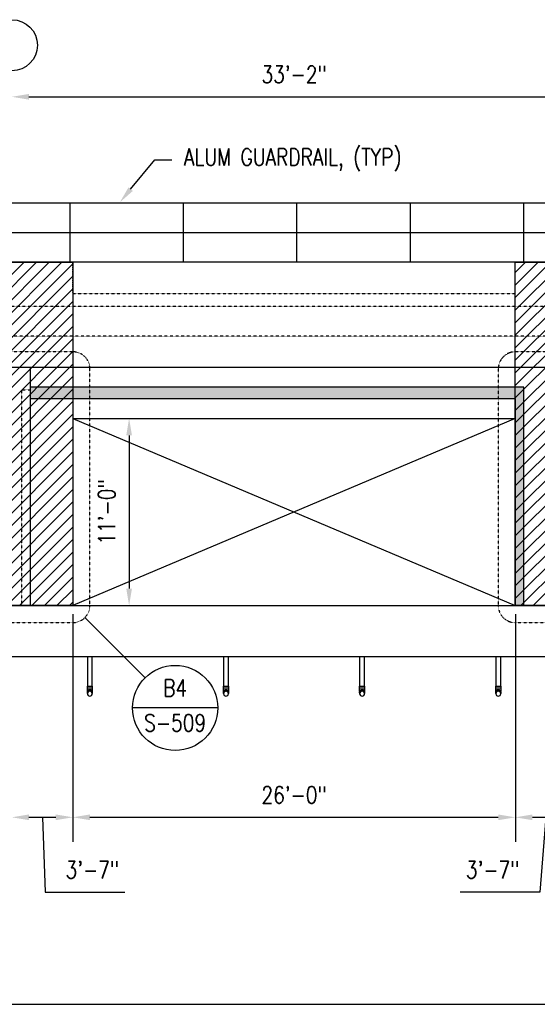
# Model space of a CAD drawing. Header units: inches. Extents: x -304 to 21107, y -311 to 413.
# Tile 50 of 62: x 1406 to 1771, y -281 to 413. Entities that reach past the tile are written whole.
import ezdxf
from ezdxf import colors
from ezdxf.entities.mleader import LeaderData, LeaderLine
from ezdxf.enums import TextEntityAlignment as Align
from ezdxf.math import Vec2, Vec3

# ---------------------------------------------------------------- set-up
doc = ezdxf.new("R2010")
doc.units = ezdxf.units.IN
doc.header["$MEASUREMENT"] = 0
doc.header["$PDMODE"] = 2
doc.header["$PDSIZE"] = -10
doc.linetypes.add('Dash', pattern=[0.25, 0.125, -0.125])
for name, color, linetype in [('A-DETL', 3, 'Continuous'), ('A-DETL-THIN', 1, 'Continuous'), ('A-FLOR', 173, 'Continuous'), ('A-FLOR-HDLN', 10, 'Dash'), ('A-WALL', 4, 'Continuous'), ('G-ANNO-REFR', 2, 'Continuous'), ('P-PIPE', 3, 'Continuous'), ('S-ANNO-DIMS-C1', 1, 'Continuous'), ('S-ANNO-NOTE-C1', 2, 'Continuous'), ('S-ANNO-SYMB', 2, 'Continuous'), ('S-ANNO-TEXT', 2, 'Continuous'), ('S-BEAM', 13, 'Continuous'), ('S-BEAM-HDLN', 1, 'Dash'), ('S-COLS', 53, 'Continuous'), ('S-COLS-HDLN', 53, 'Dash'), ('S-DETL-LW18-040%', 197, 'Continuous'), ('S-DETL-MEDM', 3, 'Continuous'), ('S-GRID-IDEN', 1, 'Continuous')]:
    doc.layers.add(name, color=color, linetype=linetype)
doc.layers.add('S-DOOR-HTCH', color=253, linetype='Continuous', transparency=0.5)
doc.styles.add('AEC_COMN_TITLE', font='romans.shx', dxfattribs={"width": 0.8, "height": 0.1875})
doc.styles.add('Annotative', font='romans.shx', dxfattribs={"width": 0.8, "height": 0.125})
doc.styles.add('Arial', font='romans.shx', dxfattribs={"width": 0.8})
doc.styles.add('ROMANS', font='romans.shx', dxfattribs={"width": 0.8})
doc.dimstyles.new('Annotative', dxfattribs={"dimscale": 0, "dimtxt": 0.125, "dimasz": 0.125, "dimexe": 0.18, "dimexo": 0.0625, "dimgap": 0.09, "dimtad": 1, "dimdec": 3, "dimzin": 3, "dimdsep": 46, "dimlunit": 4, "dimtxsty": 'Annotative', "dimcen": 0.09, "dimclrt": 2, "dimazin": 2, "dimtfac": 1, "dimtdec": 3, "dimtmove": 0, "dimatfit": 0, "dimfxl": 1, "dimtfill": 1, "dimfrac": 2, "dimtolj": 1, "dimtzin": 0, "dimarcsym": 0})

# ---------------------------------------------------------------- blocks, each defined once
blk = doc.blocks.new('Bend - PVC - Sch 40 - DWV_USACE - Standard-V5-ELEVATION _DOOR SIDE_')
at = {"layer": 'P-PIPE'}
for p, q in [((1453.08, -56.69), (1453.08, -58.19)), ((1453.08, -56.69), (1455.06, -56.69)), ((1455.06, -58.19), (1453.08, -58.19)), ((1453.08, -61.28), (1453.08, -61.3)), ((1453.31, -60.39), (1453.31, -60.38)), ((1455.06, -56.69), (1457.04, -56.69)), ((1457.04, -58.19), (1455.06, -58.19)), ((1456.81, -60.38), (1456.81, -60.39)), ((1457.04, -58.19), (1457.04, -56.69)), ((1457.04, -61.3), (1457.04, -61.28))]:
    blk.add_line(p, q, dxfattribs=at)
at = {"layer": 'P-PIPE', "flags": 128}
for points in [[(1453.31, -60.37), (1453.31, -60.32), (1453.31, -60.23), (1453.31, -60.13), (1453.31, -60.04), (1453.31, -59.93), (1453.31, -59.83), (1453.31, -59.73), (1453.31, -59.62), (1453.31, -59.51), (1453.31, -59.39), (1453.31, -59.28), (1453.31, -59.16), (1453.31, -59.04), (1453.31, -58.92), (1453.31, -58.8), (1453.31, -58.68), (1453.31, -58.56), (1453.31, -58.43), (1453.31, -58.31), (1453.31, -58.19), (1453.31, -58.19)], [(1453.31, -61.28), (1453.31, -61.28), (1453.31, -61.27), (1453.31, -61.26), (1453.31, -61.24), (1453.31, -61.21), (1453.31, -61.18), (1453.31, -61.15), (1453.31, -61.11), (1453.31, -61.07), (1453.31, -61.02), (1453.31, -60.97)], [(1456.81, -58.19), (1456.81, -58.31), (1456.81, -58.43), (1456.81, -58.56), (1456.81, -58.68), (1456.81, -58.8), (1456.81, -58.92), (1456.81, -59.04), (1456.81, -59.16), (1456.81, -59.28), (1456.81, -59.39), (1456.81, -59.5), (1456.81, -59.62), (1456.81, -59.72), (1456.81, -59.83), (1456.81, -59.93), (1456.81, -60.03), (1456.81, -60.13), (1456.81, -60.23), (1456.81, -60.32), (1456.81, -60.37)], [(1456.81, -60.97), (1456.81, -61.02), (1456.81, -61.07), (1456.81, -61.11), (1456.81, -61.15), (1456.81, -61.18), (1456.81, -61.21), (1456.81, -61.24), (1456.81, -61.25), (1456.81, -61.27), (1456.81, -61.28), (1456.81, -61.28)]]:
    blk.add_lwpolyline(points, dxfattribs=at)
at = {"layer": 'P-PIPE'}
for centre, major_axis, start_param, end_param in [((1455.06, -61.3), (1.98, 0), 1.570796, 3.641599), ((1455.06, -61.28), (-1.98, 0), 4.712389, 6.283185), ((1455.06, -61.28), (-1.98, 0), 3.141593, 4.712389), ((1455.06, -61.3), (1.98, 0), 5.783179, 7.853982)]:
    blk.add_ellipse(centre, major_axis=major_axis, ratio=0.999946, start_param=start_param, end_param=end_param, dxfattribs=at)
blk = doc.blocks.new('Mechanical_Box_H_rvt-1-ELEVATION _DOOR SIDE_')
at = {"layer": 'P-PIPE', "lineweight": -3}
for p, q in [((1453.31, -36), (1453.31, -56.69)), ((1456.81, -56.69), (1456.81, -36)), ((1549.31, -36), (1549.31, -56.69)), ((1552.81, -56.69), (1552.81, -36)), ((1645.31, -36), (1645.31, -56.69)), ((1648.81, -56.69), (1648.81, -36)), ((1741.31, -36), (1741.31, -56.69)), ((1744.81, -56.69), (1744.81, -36)), ((1453.31, -61.3), (1453.31, -62.09)), ((1456.81, -62.09), (1456.81, -61.3)), ((1549.31, -61.3), (1549.31, -62.09)), ((1552.81, -62.09), (1552.81, -61.3)), ((1645.31, -61.3), (1645.31, -62.09)), ((1648.81, -62.09), (1648.81, -61.3)), ((1741.31, -61.3), (1741.31, -62.09)), ((1744.81, -62.09), (1744.81, -61.3))]:
    blk.add_line(p, q, dxfattribs=at)
for centre, major_axis, start_param, end_param in [((1455.06, -61.3), (1.75, 0), 1.570796, 3.141593), ((1455.06, -62.09), (-1.75, 0), 4.712389, 6.283185), ((1455.06, -62.09), (1.75, 0), 3.141593, 4.712389), ((1455.06, -61.3), (1.75, 0), 0, 1.570796), ((1455.06, -62.09), (-1.75, 0), 3.141593, 4.712389), ((1455.06, -62.09), (1.75, 0), 4.712389, 6.283185), ((1551.06, -61.3), (1.75, 0), 1.570796, 3.141593), ((1551.06, -62.09), (-1.75, 0), 4.712389, 6.283185), ((1551.06, -62.09), (1.75, 0), 3.141593, 4.712389), ((1551.06, -61.3), (1.75, 0), 0, 1.570796), ((1551.06, -62.09), (-1.75, 0), 3.141593, 4.712389), ((1551.06, -62.09), (1.75, 0), 4.712389, 6.283185), ((1647.06, -61.3), (1.75, 0), 1.570796, 3.141593), ((1647.06, -62.09), (-1.75, 0), 4.712389, 6.283185), ((1647.06, -62.09), (1.75, 0), 3.141593, 4.712389), ((1647.06, -61.3), (1.75, 0), 0, 1.570796), ((1647.06, -62.09), (-1.75, 0), 3.141593, 4.712389), ((1647.06, -62.09), (1.75, 0), 4.712389, 6.283185), ((1743.06, -61.3), (1.75, 0), 1.570796, 3.141593), ((1743.06, -62.09), (-1.75, 0), 4.712389, 6.283185), ((1743.06, -62.09), (1.75, 0), 3.141593, 4.712389), ((1743.06, -61.3), (1.75, 0), 0, 1.570796), ((1743.06, -62.09), (-1.75, 0), 3.141593, 4.712389), ((1743.06, -62.09), (1.75, 0), 4.712389, 6.283185)]:
    blk.add_ellipse(centre, major_axis=major_axis, ratio=0.999946, start_param=start_param, end_param=end_param, dxfattribs=at)
for p in [(0, 0), (96, 0), (192, 0), (288, 0)]:
    blk.add_blockref('Bend - PVC - Sch 40 - DWV_USACE - Standard-V5-ELEVATION _DOOR SIDE_', p, dxfattribs=at)
blk = doc.blocks.new('Grid - Circle 3_8_-570341-ELEVATION _DOOR SIDE_')
at = {"layer": 'S-GRID-IDEN'}
blk.add_circle((604.08, 395.02), 18, dxfattribs=at)
blk = doc.blocks.new('*D29')
at = {"layer": 'Defpoints', "color": 0, "transparency": 16777216}
for p in [(1798.08, 358.66), (1400.08, 242), (1798.08, 242)]:
    blk.add_point(p, dxfattribs=at)
at = {"layer": 'S-ANNO-DIMS-C1', "color": 0, "lineweight": -2, "transparency": 16777216}
blk.add_line((1412.08, 358.66), (1786.08, 358.66), dxfattribs=at)
at = {"layer": 'S-ANNO-DIMS-C1', "color": 0, "transparency": 16777216}
for points in [[(1412.08, 360.66), (1412.08, 356.66), (1400.08, 358.66)], [(1786.08, 360.66), (1786.08, 356.66), (1798.08, 358.66)]]:
    blk.add_solid(points, dxfattribs=at)
at = {"layer": 'S-ANNO-DIMS-C1', "color": 2, "lineweight": -3, "transparency": 16777216, "insert": (1599.08, 374.44), "char_height": 12, "width": 60.1647, "attachment_point": 5, "style": 'Annotative', "bg_fill": 3, "box_fill_scale": 1.25, "bg_fill_color": 256, "bg_fill_true_color": 13158600, "bg_fill_transparency": 0}
blk.add_mtext('\\A1;33\'-2"', dxfattribs=at)
blk = doc.blocks.new('*D34')
at = {"layer": 'Defpoints', "color": 0, "transparency": 16777216}
for p in [(1400.08, 0), (1443.08, 0), (1443.08, -149.24)]:
    blk.add_point(p, dxfattribs=at)
at = {"layer": 'S-ANNO-DIMS-C1', "color": 0, "lineweight": -2, "transparency": 16777216}
for p, q in [((1443.08, -6), (1443.08, -166.52)), ((1412.08, -149.24), (1431.08, -149.24)), ((1421.58, -149.24), (1423.55, -202.03)), ((1423.55, -202.03), (1479.69, -202.03))]:
    blk.add_line(p, q, dxfattribs=at)
at = {"layer": 'S-ANNO-DIMS-C1', "color": 0, "transparency": 16777216}
for points in [[(1412.08, -147.24), (1412.08, -151.24), (1400.08, -149.24)], [(1431.08, -147.24), (1431.08, -151.24), (1443.08, -149.24)]]:
    blk.add_solid(points, dxfattribs=at)
at = {"layer": 'S-ANNO-DIMS-C1', "color": 2, "lineweight": -3, "transparency": 16777216, "insert": (1456.85, -186.25), "char_height": 12, "width": 49.3115, "attachment_point": 5, "style": 'Annotative'}
blk.add_mtext('\\A1;3\'-7"', dxfattribs=at)
blk = doc.blocks.new('*D35')
at = {"layer": 'Defpoints', "color": 0, "transparency": 16777216}
for p in [(1443.08, 0), (1755.08, 0), (1755.08, -149.24)]:
    blk.add_point(p, dxfattribs=at)
at = {"layer": 'S-ANNO-DIMS-C1', "color": 0, "lineweight": -2, "transparency": 16777216}
blk.add_line((1455.08, -149.24), (1743.08, -149.24), dxfattribs=at)
at = {"layer": 'S-ANNO-DIMS-C1', "color": 0, "transparency": 16777216}
for points in [[(1455.08, -147.24), (1455.08, -151.24), (1443.08, -149.24)], [(1743.08, -147.24), (1743.08, -151.24), (1755.08, -149.24)]]:
    blk.add_solid(points, dxfattribs=at)
at = {"layer": 'S-ANNO-DIMS-C1', "color": 2, "lineweight": -3, "transparency": 16777216, "insert": (1599.08, -133.46), "char_height": 12, "width": 60.1647, "attachment_point": 5, "style": 'Annotative', "bg_fill": 3, "box_fill_scale": 1.25, "bg_fill_color": 256, "bg_fill_true_color": 13158600, "bg_fill_transparency": 0}
blk.add_mtext('\\A1;26\'-0"', dxfattribs=at)
blk = doc.blocks.new('*D36')
at = {"layer": 'Defpoints', "color": 0, "transparency": 16777216}
for p in [(1755.08, 0), (1798.08, 0), (1798.08, -149.24)]:
    blk.add_point(p, dxfattribs=at)
at = {"layer": 'S-ANNO-DIMS-C1', "color": 0, "lineweight": -2, "transparency": 16777216}
for p, q in [((1755.08, -6), (1755.08, -166.52)), ((1767.08, -149.24), (1786.08, -149.24)), ((1776.58, -149.24), (1772.4, -202.03)), ((1772.4, -202.03), (1716.26, -202.03))]:
    blk.add_line(p, q, dxfattribs=at)
at = {"layer": 'S-ANNO-DIMS-C1', "color": 0, "transparency": 16777216}
for points in [[(1767.08, -147.24), (1767.08, -151.24), (1755.08, -149.24)], [(1786.08, -147.24), (1786.08, -151.24), (1798.08, -149.24)]]:
    blk.add_solid(points, dxfattribs=at)
at = {"layer": 'S-ANNO-DIMS-C1', "color": 2, "lineweight": -3, "transparency": 16777216, "insert": (1739.1, -186.25), "char_height": 12, "width": 49.3115, "attachment_point": 5, "style": 'Annotative'}
blk.add_mtext('\\A1;3\'-7"', dxfattribs=at)
blk = doc.blocks.new('*D50')
at = {"layer": 'Defpoints', "color": 0, "transparency": 16777216}
for p in [(1443.58, 132), (1443.08, 0), (1482.74, 0)]:
    blk.add_point(p, dxfattribs=at)
at = {"layer": 'S-ANNO-DIMS-C1', "color": 0, "lineweight": -2, "transparency": 16777216}
blk.add_line((1482.74, 120), (1482.74, 12), dxfattribs=at)
at = {"layer": 'S-ANNO-DIMS-C1', "color": 0, "transparency": 16777216}
for points in [[(1480.74, 120), (1484.74, 120), (1482.74, 132)], [(1480.74, 12), (1484.74, 12), (1482.74, 0)]]:
    blk.add_solid(points, dxfattribs=at)
at = {"layer": 'S-ANNO-DIMS-C1', "color": 2, "lineweight": -3, "transparency": 16777216, "insert": (1466.96, 66), "char_height": 12, "width": 60.1647, "attachment_point": 5, "rotation": 90, "style": 'Annotative'}
blk.add_mtext('\\A1;11\'-0"', dxfattribs=at)
blk = doc.blocks.new('*U21')
at = {"linetype": 'Continuous', "lineweight": -3}
blk.add_line((1.125, 0.625), (29.5, 0.625), dxfattribs=at)
at = {"lineweight": -3, "style": 'Arial'}
blk.add_attdef('DRAWING_AREA_TITLE', text='', height=0.1875, dxfattribs=at).set_placement((1.3743, 0.6339), align=Align.BOTTOM_LEFT)
blk.add_attdef('X#', text='', height=0.1875, dxfattribs=at).set_placement((0.8125, 0.625), align=Align.MIDDLE_CENTER)
blk.add_attdef('SCALE:', text='', height=0.0938, dxfattribs=at).set_placement((1.3743, 0.5606), align=Align.TOP_LEFT)
blk = doc.blocks.new('Detail Callout AEC')
at = {"color": 0, "linetype": 'ByBlock', "lineweight": -3, "transparency": 16777216}
blk.add_line((0.25, 0), (-0.25, 0), dxfattribs=at)
blk.add_line((0.25, 0), (-0.25, 0), dxfattribs=at)
blk.add_circle((0, 0), 0.25, dxfattribs=at)
blk.add_circle((0, 0), 0.25, dxfattribs=at)
at = {"color": 0, "linetype": 'ByBlock', "lineweight": -3, "transparency": 16777216, "style": 'AEC_COMN_TITLE'}
for tag, p in [('VIEWNUMBER', (0, 0.0508)), ('VIEWNUMBER', (0, 0.0508)), ('SHEETNUMBER', (0, -0.1263)), ('SHEETNUMBER', (0, -0.1263))]:
    blk.add_attdef(tag, text='', height=0.0938, dxfattribs=at).set_placement(p, align=Align.CENTER)

msp = doc.modelspace()

# ---------------------------------------------------------------- hatches: boundary and pattern name
at = {"layer": 'S-DETL-LW18-040%'}
h = msp.add_hatch(dxfattribs=at)
h.set_pattern_fill('ANSI31', color=256, scale=50)
h.paths.add_polyline_path([(1443.0774, 242), (1357.0774, 242), (1357.0774, 0), (1443.0774, 0)])
h = msp.add_hatch(dxfattribs=at)
h.set_pattern_fill('ANSI31', color=256, scale=50)
h.paths.add_polyline_path([(1841.0774, 242), (1755.0774, 242), (1755.0774, 0), (1841.0774, 0)])
at = {"layer": 'S-DOOR-HTCH'}
h = msp.add_hatch(color=256, dxfattribs=at)
h.dxf.hatch_style = 1
h.paths.add_polyline_path([(1755.0774, 146), (1755.0774, 0), (1761.0774, 0), (1761.0774, 154), (1413.0774, 154), (1413.0774, 146)])

# ---------------------------------------------------------------- linework, layer by layer
at = {"layer": 'A-DETL-THIN', "lineweight": -3}
for p, q in [((1443.0774, 132), (1755.0774, 0)), ((1755.0774, 132), (1443.0774, 0))]:
    msp.add_line(p, q, dxfattribs=at)
at = {"layer": 'A-FLOR', "lineweight": -3}
for p, q in [((-299.9226, 0), (2702.0774, 0)), ((2201.0774, -36), (201.0774, -36))]:
    msp.add_line(p, q, dxfattribs=at)
at = {"layer": 'A-FLOR-HDLN', "lineweight": -3}
for p, q in [((229.0774, 211), (2173.0774, 211)), ((2147.0774, 189.9824), (255.0774, 189.9824))]:
    msp.add_line(p, q, dxfattribs=at)
at = {"layer": 'S-BEAM', "lineweight": -3}
for p, q in [((989.0774, 168), (1811.0774, 168)), ((1413.0774, 168), (1413.0774, 0))]:
    msp.add_line(p, q, dxfattribs=at)
msp.add_lwpolyline([(1413.0774, 146), (1755.0774, 146), (1755.0774, 132)], dxfattribs=at)
at = {"layer": 'S-BEAM-HDLN', "lineweight": -3}
msp.add_line((1443.0774, 220), (1755.0774, 220), dxfattribs=at)
at = {"layer": 'S-COLS', "lineweight": -3}
for p, q in [((1443.0774, 132), (1755.0774, 132)), ((1443.0774, 132), (1443.0774, 0)), ((1755.0774, 132), (1755.0774, 0))]:
    msp.add_line(p, q, dxfattribs=at)
at = {"layer": 'S-COLS-HDLN', "lineweight": -3}
msp.add_lwpolyline([(1407.0774, 0), (1407.0774, 152), (1413.0774, 152)], dxfattribs=at)
at = {"layer": 'S-DETL-LW18-040%'}
for points in [[(1357.0774, 242), (1443.0774, 242), (1443.0774, 0), (1357.0774, 0)], [(1755.0774, 242), (1841.0774, 242), (1841.0774, 0), (1755.0774, 0)]]:
    msp.add_lwpolyline(points, close=True, dxfattribs=at)

# ---------------------------------------------------------------- block references
at = {"layer": 'P-PIPE', "lineweight": -3}
msp.add_blockref('Mechanical_Box_H_rvt-1-ELEVATION _DOOR SIDE_', (0, 0), dxfattribs=at)
at = {"layer": 'S-ANNO-SYMB', "lineweight": -3, "xscale": 96.00000097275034, "yscale": 96.00000097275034, "zscale": 96.00000097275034}
msp.add_blockref('*U21', (-352.1906, -341.0439), dxfattribs=at)
at = {"layer": 'S-GRID-IDEN', "lineweight": -3}
msp.add_blockref('Grid - Circle 3_8_-570341-ELEVATION _DOOR SIDE_', (796, 0), dxfattribs=at)

# ---------------------------------------------------------------- dimensions: what is measured, and where the dimension line sits
at = {"layer": 'S-ANNO-DIMS-C1', "lineweight": -3}
dim = msp.add_linear_dim(base=(1443.0774, -149.2408), p1=(1400.0774, 0), p2=(1443.0774, 0), dimstyle='Annotative', override={"dimpost": '\\X', "dimse1": 1, "dimtfill": 0}, dxfattribs=at)
dim.commit()
dim.dimension.update_dxf_attribs({"geometry": '*D34', "text_midpoint": (1432.1902, -202.028), "dimtype": 160})

# ---------------------------------------------------------------- leaders
at = {"layer": 'S-ANNO-NOTE-C1', "lineweight": -3}
ml = msp.add_multileader_mtext('Standard', dxfattribs=at)
ml.set_content('30W x 30H LOUVER', color=256, style='Annotative')
ml.set_leader_properties(color=1, linetype='ByLayer', lineweight=-1)
ml.build(insert=Vec2(0, 0))
ml.multileader.update_dxf_attribs({"text_right_attachment_type": 3, "dogleg_length": 0.125, "arrow_head_size": 12, "scale": 96})
ctx = ml.context
ctx.base_point, ctx.scale, ctx.char_height, ctx.arrow_head_size, ctx.landing_gap_size, ctx.plane_origin = Vec3(86.8076, 192.6119), 96, 12, 12, 8.64, Vec3(85.249, 220.4827)
ctx.right_attachment = 3
notes = []
notes.append((ctx, [(0, (1, 1, 0), (197.4591, 172.6119), (-1, 0), 12, [(0, [(186.0774, 51)], 0, [])])]))
ctx.mtext.insert, ctx.mtext.width, ctx.mtext.flow_direction = Vec3(95.4476, 198.6119), 89.401183, 5
ml = msp.add_multileader_mtext('Standard', dxfattribs=at)
ml.set_content('3" .C., (TYP. 5)', color=256, style='Annotative')
ml.set_leader_properties(color=1, linetype='ByLayer', lineweight=-1)
ml.build(insert=Vec2(0, 0))
ml.multileader.update_dxf_attribs({"text_right_attachment_type": 3, "dogleg_length": 0.125, "arrow_head_size": 12, "scale": 96})
ctx = ml.context
ctx.base_point, ctx.scale, ctx.char_height, ctx.arrow_head_size, ctx.landing_gap_size, ctx.plane_origin = Vec3(-60.3847, 129.7973), 96, 12, 12, 8.64, Vec3(-60.3188, 11.9328)
ctx.right_attachment = 3
notes.append((ctx, [(1, (1, 1, 0), (-72.3847, 129.7973), (1, 0), 12, [(0, [(-60.9408, 15.8264)], 0, [])])]))
ctx.mtext.insert, ctx.mtext.width, ctx.mtext.defined_height, ctx.mtext.flow_direction = Vec3(-51.7447, 137.7973), 137.642397, 60.9173, 5
for ctx, leaders in notes:
    for number, flags, end, landing, length, lines in leaders:
        leader = LeaderData()
        leader.index, (leader.has_last_leader_line, leader.has_dogleg_vector, leader.attachment_direction) = number, flags
        leader.last_leader_point, leader.dogleg_vector, leader.dogleg_length = Vec3(end), Vec3(landing), length
        for number, points, colour, breaks in lines:
            line = LeaderLine()
            line.index, line.vertices, line.color, line.breaks = number, Vec3.list(points), colors.encode_raw_color(colour), breaks
            leader.lines.append(line)
        ctx.leaders.append(leader)

# ---------------------------------------------------------------- next in the draw order: dimensions: what is measured, and where the dimension line sits
at = {"layer": 'S-ANNO-DIMS-C1', "lineweight": -3}
for base, p1, p2, picture, middle in [((1798.0774, 358.6579), (1400.0774, 242), (1798.0774, 242), '*D29', (1599.0774, 374.4408)), ((1755.0774, -149.2408), (1443.0774, 0), (1755.0774, 0), '*D35', (1599.0774, -133.4579))]:
    dim = msp.add_linear_dim(base=base, p1=p1, p2=p2, dimstyle='Annotative', override={"dimpost": '\\X', "dimse1": 1, "dimse2": 1}, dxfattribs=at)
    dim.commit()
    dim.dimension.update_dxf_attribs({"geometry": picture, "text_midpoint": middle})

# ---------------------------------------------------------------- next in the draw order: linework, layer by layer
at = {"layer": 'A-DETL'}
for p, q in [((1441.0774, 242), (1441.0774, 284)), ((1521.0774, 242), (1521.0774, 284)), ((1601.0774, 242), (1601.0774, 284)), ((1681.0774, 242), (1681.0774, 284)), ((1761.0774, 242), (1761.0774, 284))]:
    msp.add_line(p, q, dxfattribs=at)
at = {"layer": 'A-WALL', "lineweight": -3}
msp.add_lwpolyline([(2688.0774, 0), (2688.0774, 24), (2636.911, 24), (2570.0774, 57.4168), (2570.0774, 242), (-167.9226, 242), (-167.9226, 54.9168), (-229.7562, 24), (-285.9226, 24), (-285.9226, 0)], dxfattribs=at)
at = {"layer": 'S-ANNO-SYMB', "linetype": 'Continuous', "lineweight": -3}
msp.add_line((1451.5627, -8.4853), (1494.0012, -50.9238), dxfattribs=at)
at = {"layer": 'S-ANNO-SYMB', "linetype": 'Dash', "lineweight": -3}
for points in [[(1455.0774, 0), (1455.0774, 166.9061, 0.41421356), (1443.0774, 178.9061), (1357.0774, 178.9061, 0.41421356), (1345.0774, 166.9061), (1345.0774, 0, 0.41421356), (1357.0774, -12), (1443.0774, -12, 0.41421356)], [(1853.0774, 0), (1853.0774, 166.9061, 0.41421356), (1841.0774, 178.9061), (1755.0774, 178.9061, 0.41421356), (1743.0774, 166.9061), (1743.0774, 0, 0.41421356), (1755.0774, -12), (1841.0774, -12, 0.41421356)]]:
    msp.add_lwpolyline(points, format="xyb", close=True, dxfattribs=at)
at = {"layer": 'S-BEAM', "lineweight": -3}
msp.add_lwpolyline([(1761.0774, 0), (1761.0774, 154), (1413.0774, 154)], dxfattribs=at)
at = {"layer": 'S-BEAM-HDLN', "lineweight": -3, "ltscale": 0.5}
for p, q in [((1443.0774, 220), (1443.0774, 242)), ((1755.0774, 220), (1755.0774, 242))]:
    msp.add_line(p, q, dxfattribs=at)
at = {"layer": 'S-DETL-MEDM'}
for p, q in [((116.5348, 284), (2561.0774, 284)), ((-158.9226, 263), (2561.0774, 263))]:
    msp.add_line(p, q, dxfattribs=at)

# ---------------------------------------------------------------- next in the draw order: block references
at = {"layer": 'G-ANNO-REFR', "lineweight": -3}
ref = msp.add_blockref('Detail Callout AEC', (1515.2143, -72.137), dxfattribs=dict(at, xscale=119.9997600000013, yscale=119.9997600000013, zscale=119.9997600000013))
ref.add_attrib('VIEWNUMBER', 'B4', dxfattribs={"layer": 'S-ANNO-TEXT', "color": 1, "transparency": 16777216, "height": 12, "style": 'ROMANS', "width": 0.8}).set_placement((1515.2143, -67.637), align=Align.BOTTOM_CENTER)
ref.add_attrib('SHEETNUMBER', 'S-509', dxfattribs={"layer": 'S-ANNO-TEXT', "color": 1, "transparency": 16777216, "height": 12, "style": 'ROMANS', "width": 0.8}).set_placement((1515.2143, -88.6469), align=Align.CENTER)

# ---------------------------------------------------------------- next in the draw order: dimensions: what is measured, and where the dimension line sits
at = {"layer": 'S-ANNO-DIMS-C1', "lineweight": -3}
dim = msp.add_linear_dim(base=(1482.7441, 0), p1=(1443.5774, 132), p2=(1443.0774, 0), angle=90, dimstyle='Annotative', override={"dimpost": '\\X', "dimse1": 1, "dimse2": 1, "dimtfill": 0}, dxfattribs=at)
dim.commit()
dim.dimension.update_dxf_attribs({"geometry": '*D50', "text_midpoint": (1466.9613, 66)})
dim = msp.add_linear_dim(base=(1798.0774, -149.2408), p1=(1755.0774, 0), p2=(1798.0774, 0), dimstyle='Annotative', override={"dimpost": '\\X', "dimse2": 1, "dimtfill": 0}, dxfattribs=at)
dim.commit()
dim.dimension.update_dxf_attribs({"geometry": '*D36', "text_midpoint": (1763.7583, -202.028), "dimtype": 160})

# ---------------------------------------------------------------- next in the draw order: leaders
at = {"layer": 'S-ANNO-NOTE-C1', "lineweight": -3}
ml = msp.add_multileader_mtext('Standard', dxfattribs=at)
ml.set_content('{\\C256;ALUM GUARDRAIL, (TYP)}', color=256, style='Annotative')
ml.set_leader_properties(color=1, linetype='ByLayer', lineweight=-1)
ml.build(insert=Vec2(0, 0))
ml.multileader.update_dxf_attribs({"text_right_attachment_type": 3, "dogleg_length": 0.125, "arrow_head_size": 12, "scale": 96})
ctx = ml.context
ctx.base_point, ctx.scale, ctx.char_height, ctx.arrow_head_size, ctx.landing_gap_size, ctx.plane_origin = Vec3(1512.7859, 314.194), 96, 12, 12, 8.64, Vec3(1454.7388, 377.7643)
ctx.right_attachment = 3
notes = []
notes.append((ctx, [(1, (1, 1, 0), (1500.7859, 314.194), (1, 0), 12, [(0, [(1476.2024, 284.25)], 0, [])])]))
ctx.mtext.insert, ctx.mtext.width, ctx.mtext.flow_direction = Vec3(1521.4259, 322.194), 195.586447, 5
ml = msp.add_multileader_mtext('Standard', dxfattribs=at)
ml.set_content('8" %%C\\PDRAIN', color=256, style='Annotative')
ml.set_leader_properties(color=1, linetype='ByLayer', lineweight=-1)
ml.build(insert=Vec2(0, 0))
ml.multileader.update_dxf_attribs({"text_right_attachment_type": 3, "dogleg_length": 0.125, "arrow_head_size": 12, "scale": 96})
ctx = ml.context
ctx.base_point, ctx.scale, ctx.char_height, ctx.arrow_head_size, ctx.landing_gap_size, ctx.plane_origin = Vec3(87.1841, -84.2171), 96, 12, 12, 8.64, Vec3(201.0316, -64.4282)
ctx.right_attachment = 3
notes.append((ctx, [(0, (1, 1, 0), (153.9498, -106.5028), (-1, 0), 12, [(0, [(201.0316, -64.4282)], 0, [])])]))
ctx.mtext.insert, ctx.mtext.width, ctx.mtext.flow_direction = Vec3(95.8241, -78.2171), 72.922873, 5
for ctx, leaders in notes:
    for number, flags, end, landing, length, lines in leaders:
        leader = LeaderData()
        leader.index, (leader.has_last_leader_line, leader.has_dogleg_vector, leader.attachment_direction) = number, flags
        leader.last_leader_point, leader.dogleg_vector, leader.dogleg_length = Vec3(end), Vec3(landing), length
        for number, points, colour, breaks in lines:
            line = LeaderLine()
            line.index, line.vertices, line.color, line.breaks = number, Vec3.list(points), colors.encode_raw_color(colour), breaks
            leader.lines.append(line)
        ctx.leaders.append(leader)

doc.saveas('drawing.dxf')
